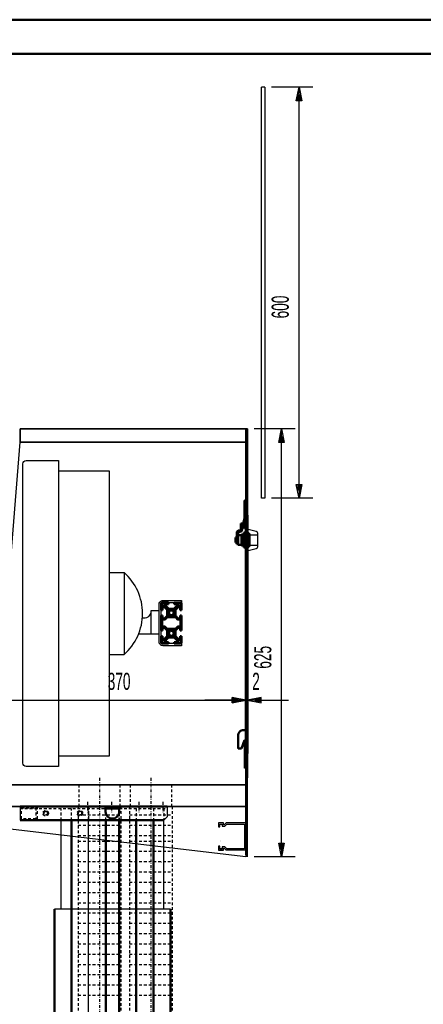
# Model space of a CAD drawing. Extents: x -8441 to -4361, y -3967 to -1117.
# Tile 49 of 149: x -7437 to -6848, y -2554 to -1117. Entities that reach past the tile are written whole.
import ezdxf
from ezdxf.enums import TextEntityAlignment as Align

# ---------------------------------------------------------------- set-up
doc = ezdxf.new("R2010")
doc.units = 0
doc.header["$MEASUREMENT"] = 0
doc.linetypes.add('DASHDOT', pattern=[8.5, 4, -2, 0.5, -2])
doc.linetypes.add('HIDDEN', pattern=[7, 4, -3])
doc.layers.get('0').update_dxf_attribs({"linetype": 'CONTINUOUS'})
for name, color, linetype in [('DIM49', 4, 'CONTINUOUS'), ('LE_HIDDEN', 7, 'CONTINUOUS'), ('LE_MIDDLE', 7, 'CONTINUOUS'), ('TXT_DIM49', 2, 'CONTINUOUS')]:
    doc.layers.add(name, color=color, linetype=linetype)
doc.layers.add('LE_ALL', color=7, linetype='CONTINUOUS', lineweight=50)

# ---------------------------------------------------------------- blocks, each defined once
blk = doc.blocks.new('_D9', base_point=(-7526.7, -2233.4))
at = {"layer": 'DIM49', "color": 1}
for p, q in [((-7526.7, -2089.9), (-7526.7, -2223.4)), ((-7476.7, -2089.9), (-7476.7, -2223.4)), ((-7546.7, -2109.9), (-7586.7, -2109.9)), ((-7526.7, -2109.9), (-7546.7, -2105.9)), ((-7546.7, -2105.9), (-7546.7, -2113.9)), ((-7546.7, -2113.9), (-7526.7, -2109.9)), ((-7545.7, -2107.9), (-7537.7, -2107.9)), ((-7545.7, -2109.9), (-7527.7, -2109.9)), ((-7545.7, -2111.9), (-7537.7, -2111.9)), ((-7526.7, -2109.9), (-7476.7, -2109.9)), ((-7456.7, -2105.9), (-7476.7, -2109.9)), ((-7476.7, -2109.9), (-7456.7, -2113.9)), ((-7457.7, -2109.9), (-7475.7, -2109.9)), ((-7457.7, -2107.9), (-7465.7, -2107.9)), ((-7457.7, -2111.9), (-7465.7, -2111.9)), ((-7456.7, -2113.9), (-7456.7, -2105.9)), ((-7456.7, -2109.9), (-7416.7, -2109.9))]:
    blk.add_line(p, q, dxfattribs=at)
at = {"layer": 'TXT_DIM49', "width": 0.596}
blk.add_text('50', height=25, rotation=360, dxfattribs=at).set_placement((-7515.3, -2094.9), align=Align.CENTER)
blk = doc.blocks.new('_D10', base_point=(-7476.7, -2233.4))
at = {"layer": 'DIM49', "color": 1}
for p, q in [((-7476.7, -2089.9), (-7476.7, -2223.4)), ((-7106.7, -2089.9), (-7106.7, -2223.4)), ((-7476.7, -2109.9), (-7456.7, -2105.9)), ((-7456.7, -2113.9), (-7476.7, -2109.9)), ((-7457.7, -2109.9), (-7475.7, -2109.9)), ((-7457.7, -2107.9), (-7465.7, -2107.9)), ((-7457.7, -2111.9), (-7465.7, -2111.9)), ((-7456.7, -2105.9), (-7456.7, -2113.9)), ((-7456.7, -2109.9), (-7126.7, -2109.9)), ((-7126.7, -2113.9), (-7126.7, -2105.9)), ((-7126.7, -2105.9), (-7106.7, -2109.9)), ((-7106.7, -2109.9), (-7126.7, -2113.9)), ((-7125.7, -2107.9), (-7117.7, -2107.9)), ((-7125.7, -2109.9), (-7107.7, -2109.9)), ((-7125.7, -2111.9), (-7117.7, -2111.9))]:
    blk.add_line(p, q, dxfattribs=at)
at = {"layer": 'TXT_DIM49', "width": 0.596}
blk.add_text('370', height=25, rotation=360, dxfattribs=at).set_placement((-7292, -2094.9), align=Align.CENTER)
blk = doc.blocks.new('_D14', base_point=(-7079.2, -1815))
at = {"layer": 'DIM49', "color": 1}
for p, q in [((-7009.2, -1215), (-7069.2, -1215)), ((-7033.2, -1235), (-7029.2, -1215)), ((-7029.2, -1215), (-7025.2, -1235)), ((-7029.2, -1234), (-7029.2, -1216)), ((-7025.2, -1235), (-7033.2, -1235)), ((-7031.2, -1234), (-7031.2, -1226)), ((-7029.2, -1795), (-7029.2, -1235)), ((-7027.2, -1234), (-7027.2, -1226)), ((-7029.2, -1815), (-7033.2, -1795)), ((-7033.2, -1795), (-7025.2, -1795)), ((-7031.2, -1796), (-7031.2, -1804)), ((-7025.2, -1795), (-7029.2, -1815)), ((-7029.2, -1796), (-7029.2, -1814)), ((-7027.2, -1796), (-7027.2, -1804)), ((-7009.2, -1815), (-7069.2, -1815))]:
    blk.add_line(p, q, dxfattribs=at)
at = {"layer": 'TXT_DIM49', "width": 0.596}
blk.add_text('600', height=25, rotation=90, dxfattribs=at).set_placement((-7044.2, -1536), align=Align.CENTER)
blk = doc.blocks.new('_D20', base_point=(-7104.7, -2338.8))
at = {"layer": 'DIM49', "color": 1}
for p, q in [((-7034.7, -1713.8), (-7094.7, -1713.8)), ((-7058.7, -1733.8), (-7054.7, -1713.8)), ((-7054.7, -1713.8), (-7050.7, -1733.8)), ((-7054.7, -1732.8), (-7054.7, -1714.8)), ((-7050.7, -1733.8), (-7058.7, -1733.8)), ((-7056.7, -1732.8), (-7056.7, -1724.8)), ((-7054.7, -2318.8), (-7054.7, -1733.8)), ((-7052.7, -1732.8), (-7052.7, -1724.8)), ((-7054.7, -2338.8), (-7058.7, -2318.8)), ((-7058.7, -2318.8), (-7050.7, -2318.8)), ((-7056.7, -2319.8), (-7056.7, -2327.8)), ((-7050.7, -2318.8), (-7054.7, -2338.8)), ((-7054.7, -2319.8), (-7054.7, -2337.8)), ((-7052.7, -2319.8), (-7052.7, -2327.8)), ((-7034.7, -2338.8), (-7094.7, -2338.8))]:
    blk.add_line(p, q, dxfattribs=at)
at = {"layer": 'TXT_DIM49', "width": 0.596}
blk.add_text('625', height=25, rotation=90, dxfattribs=at).set_placement((-7069.7, -2047.3), align=Align.CENTER)
blk = doc.blocks.new('_D24', base_point=(-7106.7, -2233.4))
at = {"layer": 'DIM49', "color": 1}
for p, q in [((-7106.7, -2089.9), (-7106.7, -2223.4)), ((-7104.7, -2089.9), (-7104.7, -2223.4)), ((-7126.7, -2109.9), (-7166.7, -2109.9)), ((-7106.7, -2109.9), (-7126.7, -2105.9)), ((-7126.7, -2105.9), (-7126.7, -2113.9)), ((-7126.7, -2113.9), (-7106.7, -2109.9)), ((-7125.7, -2107.9), (-7117.7, -2107.9)), ((-7125.7, -2109.9), (-7107.7, -2109.9)), ((-7125.7, -2111.9), (-7117.7, -2111.9)), ((-7106.7, -2109.9), (-7104.7, -2109.9)), ((-7084.7, -2105.9), (-7104.7, -2109.9)), ((-7104.7, -2109.9), (-7084.7, -2113.9)), ((-7085.7, -2109.9), (-7103.7, -2109.9)), ((-7085.7, -2107.9), (-7093.7, -2107.9)), ((-7085.7, -2111.9), (-7093.7, -2111.9)), ((-7084.7, -2113.9), (-7084.7, -2105.9)), ((-7084.7, -2109.9), (-7044.7, -2109.9))]:
    blk.add_line(p, q, dxfattribs=at)
at = {"layer": 'TXT_DIM49', "width": 0.596}
blk.add_text('2', height=25, rotation=0, dxfattribs=at).set_placement((-7092.1, -2094.9), align=Align.CENTER)

msp = doc.modelspace()

# ---------------------------------------------------------------- linework, layer by layer
for p, q in [((-7079.2, -1215), (-7084.2, -1215)), ((-7084.2, -1815), (-7084.2, -1215)), ((-7079.2, -1215), (-7079.2, -1815)), ((-7104.7, -1713.8), (-7104.7, -1838.8)), ((-7104.7, -1838.8), (-7104.7, -1713.8)), ((-7476.7, -2233.4), (-7436.7, -1733.4)), ((-7079.2, -1815), (-7084.2, -1815)), ((-7108.7, -1859.1), (-7106.7, -1859.1)), ((-7103.7, -1866.1), (-7103.7, -1886.1)), ((-7101.7, -1868.6), (-7089.7, -1868.6)), ((-7101.7, -1883.6), (-7089.7, -1883.6)), ((-7306.7, -1923.4), (-7306.7, -2043.4)), ((-7306.7, -1923.4), (-7284.7, -1923.4)), ((-7202.7, -1967.4), (-7211.6, -1967.4)), ((-7200.7, -1964.4), (-7200.7, -1967.4)), ((-7245.7, -1979.4), (-7245.7, -2013.4)), ((-7255.7, -1990.4), (-7258, -1990.4)), ((-7245.7, -2013.4), (-7263.5, -2013.4)), ((-7233.7, -2013.4), (-7245.7, -2013.4)), ((-7200.7, -2027.4), (-7200.7, -2030.4)), ((-7104.7, -2338.8), (-7104.7, -2188.8)), ((-7436.7, -2265), (-7436.7, -2285)), ((-7221.7, -2265), (-7221.7, -2280)), ((-7376.5, -2415), (-7376.5, -2285)), ((-7336.5, -2783.4), (-7336.5, -2285)), ((-7226.9, -2415), (-7226.9, -2285)), ((-7221.7, -2280), (-7226.7, -2285)), ((-7144.2, -2314.8), (-7144.2, -2314.8)), ((-7144.2, -2316.8), (-7144.2, -2316.8)), ((-7139.7, -2328.8), (-7146.7, -2328.8)), ((-7106.7, -2328.8), (-7135.5, -2328.8)), ((-7216.9, -2415), (-7386.5, -2415))]:
    msp.add_line(p, q)
for points in [[(-7106.7, -2335.8), (-7106.7, -1713.8), (-7106.7, -2338.8), (-7463.5, -2296.6, -0.380108), (-7476.7, -2281.7), (-7476.7, -2233.4), (-7106.7, -2233.4), (-7476.7, -2233.4), (-7476.7, -2265), (-7106.7, -2265), (-7476.7, -2265)], [(-7432.7, -1765, -0.414214), (-7427.7, -1760), (-7380.7, -1760), (-7380.7, -2206.8), (-7427.7, -2206.8, -0.414214), (-7432.7, -2201.8), (-7432.7, -1765)], [(-7100.7, -1868.6), (-7100.7, -1867.7), (-7103.7, -1864.7), (-7103.7, -1860.1), (-7092, -1863, -0.344151), (-7089.7, -1865.9), (-7089.7, -1886.3, -0.344151), (-7092, -1889.2), (-7103.7, -1892.1), (-7103.7, -1887.5), (-7100.7, -1884.5), (-7100.7, -1883.6)], [(-7306.7, -2043.4), (-7284.7, -2043.4, 0.45), (-7284.7, -1923.4), (-7284.7, -2043.4)], [(-7200.7, -2030.4), (-7227.7, -2030.4, -0.414214), (-7233.7, -2024.4), (-7233.7, -1970.4, -0.414214), (-7227.7, -1964.4), (-7200.7, -1964.4)], [(-7233.7, -1979.4), (-7245.7, -1979.4), (-7245.7, -1980.4, -0.414214), (-7255.7, -1990.4)]]:
    msp.add_lwpolyline(points, format="xyb")
for points in [[(-7104.7, -1713.8), (-7436.7, -1713.8), (-7436.7, -1733.4), (-7106.7, -1733.4), (-7436.7, -1733.4), (-7436.7, -1713.8), (-7104.7, -1713.8)], [(-7380.7, -1775), (-7306.7, -1775), (-7306.7, -2191.8), (-7380.7, -2191.8)], [(-7108.7, -1859.1), (-7108.7, -1852.7)], [(-7104.7, -1839.8), (-7104.7, -2187.8), (-7104.7, -1839.8)], [(-7200.7, -2027.4), (-7230.7, -2027.4), (-7230.7, -1967.4), (-7200.7, -1967.4)], [(-7106.7, -2209.1), (-7108.7, -2209.1), (-7108.7, -2168.5), (-7106.7, -2168.5)], [(-7106.7, -2288.8), (-7135.5, -2288.8), (-7138.5, -2291.8), (-7139.7, -2291.8), (-7139.7, -2288.8), (-7146.7, -2288.8), (-7146.7, -2294.8), (-7144.7, -2294.8), (-7144.7, -2290.8), (-7141.7, -2290.8), (-7141.7, -2293.8), (-7137.7, -2293.8), (-7134.7, -2290.8), (-7108.7, -2290.8), (-7108.7, -2326.8), (-7134.7, -2326.8), (-7137.7, -2323.8), (-7141.7, -2323.8), (-7141.7, -2326.8), (-7144.7, -2326.8), (-7144.7, -2322.8), (-7146.7, -2322.8), (-7146.7, -2328.8), (-7139.7, -2328.8), (-7139.7, -2325.8), (-7138.5, -2325.8), (-7135.5, -2328.8)]]:
    msp.add_lwpolyline(points)
at = {"layer": 'LE_ALL'}
for p, q in [((-7106.7, -1838.8), (-7104.7, -1838.8)), ((-7114.2, -1852.1), (-7112.2, -1852.1)), ((-7114.2, -1852.1), (-7114.2, -1860.6)), ((-7108.7, -1844.1), (-7112.2, -1858.7)), ((-7112.2, -1852.1), (-7112.2, -1860.6)), ((-7106.7, -1844.3), (-7110.3, -1859.1)), ((-7120.2, -1865.6), (-7120.2, -1882.1)), ((-7118.2, -1865.6), (-7118.2, -1883.3)), ((-7115.7, -1862.1), (-7116.7, -1862.1)), ((-7115.7, -1864.1), (-7116.7, -1864.1)), ((-7113.2, -1868.1), (-7113.2, -1869.2)), ((-7110.1, -1868.1), (-7113.2, -1868.1)), ((-7112.2, -1858.7), (-7110.3, -1859.1)), ((-7110.1, -1867.9), (-7110.1, -1884.3)), ((-7107.6, -1865.2), (-7109.6, -1865.2)), ((-7107.1, -1884.3), (-7107.1, -1867.9)), ((-7104.7, -1868.1), (-7107.1, -1868.1)), ((-7121.9, -1872.6), (-7121.9, -1879.6)), ((-7121.9, -1872.6), (-7120.7, -1872.6)), ((-7121.9, -1879.6), (-7120.7, -1879.6)), ((-7120.7, -1872.6), (-7120.7, -1879.6)), ((-7120.5, -1881.6), (-7120.5, -1870.6)), ((-7118.2, -1882.1), (-7120.2, -1882.1)), ((-7118.2, -1869), (-7118.2, -1871)), ((-7113.2, -1869.2), (-7118.2, -1869.2)), ((-7113.2, -1883.1), (-7113.2, -1869.1)), ((-7113.2, -1869.1), (-7110.1, -1870.2)), ((-7110.1, -1869.1), (-7113.2, -1869.1)), ((-7110.1, -1871), (-7113.2, -1872.1)), ((-7109.6, -1872.1), (-7113.2, -1872.1)), ((-7110.1, -1881.2), (-7113.2, -1880.1)), ((-7110.1, -1880.1), (-7113.2, -1880.1)), ((-7110.1, -1882), (-7113.2, -1883.1)), ((-7107.6, -1870.6), (-7109.6, -1870.6)), ((-7107.6, -1881.6), (-7109.6, -1881.6)), ((-7104.7, -1872.1), (-7107.6, -1872.1)), ((-7104.7, -1869.1), (-7107.1, -1869.1)), ((-7104.7, -1869.1), (-7107.1, -1869.9)), ((-7107.1, -1871.3), (-7104.7, -1872.1)), ((-7104.7, -1880.1), (-7107.1, -1880.1)), ((-7104.7, -1880.1), (-7107.1, -1880.9)), ((-7104.7, -1883.1), (-7107.1, -1882.3)), ((-7110.1, -1883.1), (-7113.2, -1883.1)), ((-7110.1, -1884.1), (-7113.2, -1884.1)), ((-7109.6, -1887), (-7107.6, -1887)), ((-7104.7, -1883.1), (-7107.1, -1883.1)), ((-7104.7, -1884.1), (-7107, -1884.1)), ((-7228.7, -1967.4), (-7219.7, -1967.4)), ((-7219.7, -1967.4), (-7219.7, -1969.6)), ((-7211.6, -1969.6), (-7211.6, -1967.4)), ((-7230.7, -1978.3), (-7230.7, -1969.4)), ((-7230.7, -1976.9), (-7230.7, -1978.3)), ((-7228.5, -1978.3), (-7230.7, -1978.3)), ((-7228.5, -1974.3), (-7228.5, -1978.3)), ((-7228.5, -1978.3), (-7228.5, -1976.9)), ((-7225.8, -1974.1), (-7228.3, -1974.1)), ((-7221.8, -1978.1), (-7225.7, -1974.2)), ((-7223.9, -1969.8), (-7223.9, -1972.3)), ((-7223.9, -1972.4), (-7220, -1976.3)), ((-7219.7, -1969.6), (-7223.7, -1969.6)), ((-7223, -1976.9), (-7221.8, -1978.1)), ((-7221.7, -1978.3), (-7221.7, -1986.5)), ((-7221.7, -1986.5), (-7221.7, -1978.3)), ((-7218.8, -1980.9), (-7220.2, -1979.2)), ((-7219.8, -1976.4), (-7211.6, -1976.4)), ((-7218.9, -1977.9), (-7217.2, -1979.2)), ((-7214.2, -1979.2), (-7212.5, -1977.9)), ((-7211.2, -1979.2), (-7212.6, -1980.9)), ((-7207.6, -1969.6), (-7211.6, -1969.6)), ((-7211.4, -1976.3), (-7207.5, -1972.4)), ((-7209.7, -1986.5), (-7209.7, -1978.3)), ((-7209.7, -1978.3), (-7209.7, -1986.5)), ((-7205.7, -1974.2), (-7209.6, -1978.1)), ((-7209.6, -1978.1), (-7208.4, -1976.9)), ((-7207.4, -1972.3), (-7207.4, -1969.8)), ((-7203.1, -1974.1), (-7205.6, -1974.1)), ((-7202.9, -1978.3), (-7202.9, -1974.3)), ((-7200.7, -1978.3), (-7202.9, -1978.3)), ((-7200.7, -1969.4), (-7200.7, -1978.3)), ((-7200.7, -1978.3), (-7200.7, -1969.4)), ((-7200.7, -1976.9), (-7200.7, -1978.3)), ((-7230.7, -1986.4), (-7228.5, -1986.4)), ((-7230.7, -2008.3), (-7230.7, -1986.4)), ((-7230.7, -1986.4), (-7230.7, -1987.9)), ((-7228.5, -1986.4), (-7228.5, -1990.4)), ((-7228.5, -1987.9), (-7228.5, -1986.4)), ((-7228.3, -1990.6), (-7225.8, -1990.6)), ((-7225.7, -1990.6), (-7221.8, -1986.7)), ((-7221.8, -1986.7), (-7223, -1987.9)), ((-7220.2, -1985.5), (-7218.8, -1983.9)), ((-7217.2, -1985.5), (-7218.9, -1986.9)), ((-7212.5, -1986.9), (-7214.2, -1985.5)), ((-7212.6, -1983.9), (-7211.2, -1985.5)), ((-7209.6, -1986.7), (-7205.7, -1990.6)), ((-7208.4, -1987.9), (-7209.6, -1986.7)), ((-7205.6, -1990.6), (-7203.1, -1990.6)), ((-7202.9, -1986.4), (-7200.7, -1986.4)), ((-7202.9, -1990.4), (-7202.9, -1986.4)), ((-7200.7, -1986.4), (-7200.7, -2008.3)), ((-7200.7, -2008.3), (-7200.7, -1986.4)), ((-7200.7, -1986.4), (-7200.7, -1987.9)), ((-7230.7, -2006.9), (-7230.7, -2008.3)), ((-7228.5, -2008.3), (-7230.7, -2008.3)), ((-7228.5, -2004.3), (-7228.5, -2008.3)), ((-7228.5, -2008.3), (-7228.5, -2006.9)), ((-7225.8, -2004.1), (-7228.3, -2004.1)), ((-7221.8, -2008.1), (-7225.7, -2004.2)), ((-7223, -2006.9), (-7221.8, -2008.1)), ((-7221.7, -2008.3), (-7221.7, -2016.5)), ((-7221.7, -2016.5), (-7221.7, -2008.3)), ((-7218.8, -2010.9), (-7220.2, -2009.2)), ((-7218.9, -2007.9), (-7217.2, -2009.2)), ((-7214.2, -2009.2), (-7212.5, -2007.9)), ((-7211.2, -2009.2), (-7212.6, -2010.9)), ((-7209.7, -2016.5), (-7209.7, -2008.3)), ((-7209.7, -2008.3), (-7209.7, -2016.5)), ((-7205.7, -2004.2), (-7209.6, -2008.1)), ((-7209.6, -2008.1), (-7208.4, -2006.9)), ((-7203.1, -2004.1), (-7205.6, -2004.1)), ((-7203.2, -2003.4), (-7205.2, -2003.4)), ((-7202.9, -2008.3), (-7202.9, -2004.3)), ((-7200.7, -2008.3), (-7202.9, -2008.3)), ((-7200.7, -2006.9), (-7200.7, -2008.3)), ((-7230.7, -2016.4), (-7228.5, -2016.4)), ((-7230.7, -2025.4), (-7230.7, -2016.4)), ((-7230.7, -2016.4), (-7230.7, -2017.9)), ((-7228.5, -2016.4), (-7228.5, -2020.4)), ((-7228.5, -2017.9), (-7228.5, -2016.4)), ((-7228.3, -2020.6), (-7225.8, -2020.6)), ((-7225.7, -2020.6), (-7221.8, -2016.7)), ((-7220, -2018.5), (-7223.9, -2022.4)), ((-7223.9, -2022.5), (-7223.9, -2025)), ((-7223.7, -2025.2), (-7219.7, -2025.2)), ((-7221.8, -2016.7), (-7223, -2017.9)), ((-7220.2, -2015.5), (-7218.8, -2013.9)), ((-7211.6, -2018.4), (-7219.8, -2018.4)), ((-7219.7, -2025.2), (-7219.7, -2027.4)), ((-7217.2, -2015.5), (-7218.9, -2016.9)), ((-7212.5, -2016.9), (-7214.2, -2015.5)), ((-7212.6, -2013.9), (-7211.2, -2015.5)), ((-7211.6, -2025.2), (-7207.6, -2025.2)), ((-7211.6, -2027.4), (-7211.6, -2025.2)), ((-7207.5, -2022.4), (-7211.4, -2018.5)), ((-7209.6, -2016.7), (-7205.7, -2020.6)), ((-7208.4, -2017.9), (-7209.6, -2016.7)), ((-7207.4, -2025), (-7207.4, -2022.5)), ((-7205.6, -2020.6), (-7203.1, -2020.6)), ((-7202.9, -2016.4), (-7200.7, -2016.4)), ((-7202.9, -2020.4), (-7202.9, -2016.4)), ((-7200.7, -2016.4), (-7200.7, -2025.4)), ((-7200.7, -2025.4), (-7200.7, -2016.4)), ((-7200.7, -2016.4), (-7200.7, -2017.9)), ((-7219.7, -2027.4), (-7228.7, -2027.4)), ((-7202.7, -2027.4), (-7211.6, -2027.4)), ((-7110.1, -2153.5), (-7106.7, -2153.5)), ((-7108.8, -2168.5), (-7113.1, -2180.2)), ((-7106.7, -2156), (-7104.7, -2156)), ((-7106.7, -2166), (-7104.7, -2166)), ((-7104.7, -2188.8), (-7106.7, -2188.8)), ((-7221.7, -2265), (-7436.7, -2265)), ((-7221.7, -2265), (-7436.7, -2265)), ((-7291.9, -2285), (-7291.9, -2783.4)), ((-7291.9, -2783.4), (-7291.9, -2285)), ((-7266.9, -2285), (-7266.9, -2783.4)), ((-7241.9, -2285), (-7241.9, -2783.4)), ((-7386.5, -2783.4), (-7386.5, -2415)), ((-7216.9, -2783.4), (-7216.9, -2415))]:
    msp.add_line(p, q, dxfattribs=at)
at = {"layer": 'LE_ALL', "color": 10}
for points in [[(-8440.5, -3966.6), (-4360.5, -3966.6), (-4360.5, -1116.6), (-8440.5, -1116.6), (-8440.5, -3966.6)], [(-8390.5, -3916.6), (-4410.5, -3916.6), (-4410.5, -1166.6), (-8390.5, -1166.6), (-8390.5, -3916.6)]]:
    msp.add_lwpolyline(points, dxfattribs=at)
at = {"layer": 'LE_ALL'}
for points in [[(-7108.7, -1844.1), (-7108.7, -1818.5), (-7106.7, -1818.5)], [(-7106.7, -1839.8), (-7104.7, -1839.8), (-7104.7, -2187.8), (-7106.7, -2187.8), (-7106.7, -1839.8)], [(-7103.7, -1866.1), (-7101.7, -1868.1), (-7101.7, -1884.1), (-7103.7, -1886.1), (-7104.7, -1886.1), (-7104.7, -1866.1), (-7103.7, -1866.1)], [(-7118.2, -1883.1), (-7113.2, -1883.1), (-7113.2, -1884.1)], [(-7200.7, -2016.4), (-7200.7, -2018.4), (-7200.7, -2016.4)], [(-7108.7, -2168.5), (-7106.7, -2168.5), (-7106.7, -2187.8)], [(-7311.7, -2268), (-7291.7, -2268)], [(-7436.7, -2285), (-7386.5, -2285), (-7361.5, -2285), (-7336.5, -2285), (-7311.5, -2285), (-7291.9, -2285), (-7266.9, -2285), (-7241.9, -2285), (-7226.7, -2285)], [(-7361.5, -2783.4), (-7361.5, -2285)], [(-7311.5, -2783.4), (-7311.5, -2285)]]:
    msp.add_lwpolyline(points, dxfattribs=at)
for points in [[(-7109.6, -1865.2, 0.197705), (-7109.6, -1870.6, 0.090909), (-7109.6, -1881.6, 0.197705), (-7109.6, -1887)], [(-7226.2, -1968.7), (-7228.4, -1968.7, 0.414214), (-7229.4, -1969.7), (-7229.4, -1971.9, 0.414214), (-7228.4, -1972.9), (-7226.2, -1972.9, 0.414214), (-7225.2, -1971.9), (-7225.2, -1969.7, 0.414214), (-7226.2, -1968.7)], [(-7205.2, -1968.7, 0.414214), (-7206.2, -1969.7), (-7206.2, -1971.9, 0.414214), (-7205.2, -1972.9), (-7203, -1972.9, 0.414214), (-7202, -1971.9), (-7202, -1969.7, 0.414214), (-7203, -1968.7), (-7205.2, -1968.7)], [(-7217.2, -1979.2), (-7218.9, -1977.9, 0.087489), (-7220.2, -1979.2), (-7218.8, -1980.9, 0.23088), (-7218.8, -1983.9), (-7220.2, -1985.5, 0.087489), (-7218.9, -1986.9), (-7217.2, -1985.5, 0.23088), (-7214.2, -1985.5), (-7212.5, -1986.9, 0.087489), (-7211.2, -1985.5), (-7212.6, -1983.9, 0.23088), (-7212.6, -1980.9), (-7211.2, -1979.2, 0.087489), (-7212.5, -1977.9), (-7214.2, -1979.2, 0.23088), (-7217.2, -1979.2)], [(-7221, -1988.9, 0.198912), (-7222.1, -1989.3), (-7224.6, -1991.9, -0.198912), (-7225.7, -1992.3), (-7227.5, -1992.3, 0.414214), (-7229, -1993.8), (-7229, -2001, 0.414214), (-7227.5, -2002.5), (-7225.7, -2002.5, -0.198912), (-7224.6, -2002.9), (-7222.1, -2005.5, 0.198912), (-7221, -2005.9), (-7210.3, -2005.9, 0.198912), (-7209.3, -2005.5), (-7206.8, -2002.9, -0.198912), (-7205.7, -2002.5), (-7203.8, -2002.5, 0.414214), (-7202.3, -2001), (-7202.3, -1993.8, 0.414214), (-7203.8, -1992.3), (-7205.7, -1992.3, -0.198912), (-7206.8, -1991.9), (-7209.3, -1989.3, 0.198912), (-7210.3, -1988.9), (-7221, -1988.9)], [(-7217.2, -2009.2), (-7218.9, -2007.9, 0.087489), (-7220.2, -2009.2), (-7218.8, -2010.9, 0.23088), (-7218.8, -2013.9), (-7220.2, -2015.5, 0.087489), (-7218.9, -2016.9), (-7217.2, -2015.5, 0.23088), (-7214.2, -2015.5), (-7212.5, -2016.9, 0.087489), (-7211.2, -2015.5), (-7212.6, -2013.9, 0.23088), (-7212.6, -2010.9), (-7211.2, -2009.2, 0.087489), (-7212.5, -2007.9), (-7214.2, -2009.2, 0.23088), (-7217.2, -2009.2)], [(-7226.2, -2021.9), (-7228.4, -2021.9, 0.414214), (-7229.4, -2022.9), (-7229.4, -2025.1, 0.414214), (-7228.4, -2026.1), (-7226.2, -2026.1, 0.414214), (-7225.2, -2025.1), (-7225.2, -2022.9, 0.414214), (-7226.2, -2021.9)], [(-7203, -2021.9), (-7205.2, -2021.9, 0.414214), (-7206.2, -2022.9), (-7206.2, -2025.1, 0.414214), (-7205.2, -2026.1), (-7203, -2026.1, 0.414214), (-7202, -2025.1), (-7202, -2022.9, 0.414214), (-7203, -2021.9)], [(-7113.1, -2180.2), (-7118.1, -2180.2), (-7118.1, -2161.5, -0.414214), (-7110.1, -2153.5)], [(-7311.7, -2265), (-7311.7, -2272.7, 1), (-7291.7, -2272.7), (-7291.7, -2265)]]:
    msp.add_lwpolyline(points, format="xyb", dxfattribs=at)
for centre, radius, start, end in [((-7116.7, -1865.6), 3.5, 90, 180), ((-7116.7, -1865.6), 1.5, 90, 180), ((-7115.7, -1860.6), 1.5, -90, 0), ((-7115.7, -1860.6), 3.5, -90, 0), ((-7114.1, -1867.9), 7.06, -22.3669, 22.3669), ((-7137.6, -1876.1), 30.5, -10.3889, 10.3889), ((-7114.1, -1884.3), 7.06, -22.3669, 22.3669), ((-7228.7, -1969.4), 2, 90, 180), ((-7202.7, -1969.4), 2, 0, 90), ((-7228.3, -1974.3), 0.2, 90, 180), ((-7225.8, -1974.3), 0.2, 45, 90), ((-7223.7, -1969.8), 0.2, 90, 180), ((-7223.7, -1972.3), 0.2, 180, -135), ((-7221.9, -1978.3), 0.2, 0, 45), ((-7215.7, -1982.4), 5.5, 125, 145), ((-7219.8, -1976.2), 0.2, -135, -90), ((-7215.7, -1982.4), 5.5, 35, 55), ((-7211.6, -1976.2), 0.2, -90, -45), ((-7209.5, -1978.3), 0.2, 135, 180), ((-7207.6, -1969.8), 0.2, 0, 90), ((-7207.6, -1972.3), 0.2, -45, 0), ((-7205.6, -1974.3), 0.2, 90, 135), ((-7203.1, -1974.3), 0.2, 0, 90), ((-7228.3, -1990.4), 0.2, 180, -90), ((-7225.8, -1990.4), 0.2, -90, -45), ((-7221.9, -1986.5), 0.2, -45, 0), ((-7215.7, -1982.4), 5.5, -145, -125), ((-7215.7, -1982.4), 5.5, -55, -35), ((-7209.5, -1986.5), 0.2, 180, -135), ((-7205.6, -1990.4), 0.2, -135, -90), ((-7203.1, -1990.4), 0.2, -90, 0), ((-7228.3, -2004.3), 0.2, 90, 180), ((-7225.8, -2004.3), 0.2, 45, 90), ((-7221.9, -2008.3), 0.2, 0, 45), ((-7215.7, -2012.4), 5.5, 125, 145), ((-7215.7, -2012.4), 5.5, 35, 55), ((-7209.5, -2008.3), 0.2, 135, 180), ((-7205.6, -2004.3), 0.2, 90, 135), ((-7203.1, -2004.3), 0.2, 0, 90), ((-7228.7, -2025.4), 2, 180, -90), ((-7228.3, -2020.4), 0.2, 180, -90), ((-7225.8, -2020.4), 0.2, -90, -45), ((-7223.7, -2022.5), 0.2, 135, 180), ((-7223.7, -2025), 0.2, 180, -90), ((-7221.9, -2016.5), 0.2, -45, 0), ((-7215.7, -2012.4), 5.5, -145, -125), ((-7219.8, -2018.6), 0.2, 90, 135), ((-7215.7, -2012.4), 5.5, -55, -35), ((-7211.6, -2018.6), 0.2, 45, 90), ((-7209.5, -2016.5), 0.2, 180, -135), ((-7207.6, -2025), 0.2, -90, 0), ((-7207.6, -2022.5), 0.2, 0, 45), ((-7205.6, -2020.4), 0.2, -135, -90), ((-7203.1, -2020.4), 0.2, -90, 0), ((-7202.7, -2025.4), 2, -90, 0)]:
    msp.add_arc(centre, radius, start, end, dxfattribs=at)
for centre, major_axis, ratio, start_param, end_param in [((-7222, -1978.3), (0.324, 0.017), 0.650406, 0.377032, 0.530303), ((-7216.7, -1982.4), (0, -2.96), 0.843868, 4.44058, 4.71142), ((-7216.7, -1982.4), (0, -2.96), 0.843814, 4.711421, 4.983281), ((-7216.3, -1982.5), (0.11, -3.28), 0.873085, 4.167695, 4.412465), ((-7216.3, -1982.3), (-0.11, -3.28), 0.873037, 5.011288, 5.256975), ((-7215.9, -1981.9), (3.43, 0.48), 0.877034, 0.916678, 1.039695), ((-7215.1, -1982.5), (-0.11, -3.28), 0.873037, 1.869695, 2.115383), ((-7215.1, -1982.3), (0.11, -3.28), 0.873085, 1.026102, 1.270873), ((-7214.7, -1982.4), (0, -2.96), 0.843814, 1.752732, 1.841688), ((-7214.7, -1982.4), (0, -2.96), 0.843868, 1.298987, 1.385378), ((-7222.2, -1986.5), (0.457, -0.051), 0.65981, 6.232031, 6.357008), ((-7222.1, -1986.5), (0.441, -0.045), 0.659474, 6.095191, 6.224868), ((-7215.6, -1983.4), (3.02, 0.08), 0.816418, 4.281815, 4.428986), ((-7215.7, -1983.6), (2.85, 0.02), 0.792767, 4.444273, 4.576973), ((-7215.7, -1983.8), (2.7, 0), 0.771183, 4.582769, 4.722859), ((-7215.7, -1983.8), (2.71, 0), 0.772157, 4.722878, 4.863853), ((-7215.7, -1983.6), (2.88, -0.03), 0.797389, 4.871943, 5.004311), ((-7215.8, -1983.4), (3.05, -0.1), 0.82145, 5.021845, 5.156948), ((-7215.9, -1982.9), (3.43, -0.49), 0.878162, 5.25071, 5.369821), ((-7222, -2008.3), (0.324, 0.017), 0.650406, 0.377032, 0.530303), ((-7216.7, -2012.4), (0, -2.96), 0.843868, 4.44058, 4.71142), ((-7216.3, -2012.5), (0.11, -3.28), 0.873085, 4.167695, 4.412465), ((-7215.9, -2011.9), (3.43, 0.48), 0.877034, 0.916678, 1.039695), ((-7215.1, -2012.5), (-0.11, -3.28), 0.873037, 1.869695, 2.115383), ((-7214.7, -2012.4), (0, -2.96), 0.843814, 1.752732, 1.841688), ((-7222.2, -2016.5), (0.457, -0.051), 0.65981, 6.232031, 6.357008), ((-7222.1, -2016.5), (0.441, -0.045), 0.659474, 6.095191, 6.224868), ((-7216.7, -2012.4), (0, -2.96), 0.843814, 4.711421, 4.983281), ((-7216.3, -2012.3), (-0.11, -3.28), 0.873037, 5.011288, 5.256975), ((-7215.6, -2013.4), (3.02, 0.08), 0.816418, 4.281815, 4.428986), ((-7215.7, -2013.6), (2.85, 0.02), 0.792767, 4.444273, 4.576973), ((-7215.7, -2013.8), (2.7, 0), 0.771183, 4.582769, 4.722859), ((-7215.7, -2013.8), (2.71, 0), 0.772157, 4.722878, 4.863853), ((-7215.7, -2013.6), (2.88, -0.03), 0.797389, 4.871943, 5.004311), ((-7215.8, -2013.4), (3.05, -0.1), 0.82145, 5.021845, 5.156948), ((-7215.9, -2012.9), (3.43, -0.49), 0.878162, 5.25071, 5.369821), ((-7215.1, -2012.3), (0.11, -3.28), 0.873085, 1.026102, 1.270873), ((-7214.7, -2012.4), (0, -2.96), 0.843868, 1.298987, 1.385378), ((-7229.4, -2316.5), (0.324, 0.017), 0.650406, 3.665889, 3.671896), ((-7229.4, -2346.5), (0.324, 0.017), 0.650406, 3.665889, 3.671896)]:
    msp.add_ellipse(centre, major_axis=major_axis, ratio=ratio, start_param=start_param, end_param=end_param, dxfattribs=at)
at = {"layer": 'LE_HIDDEN', "color": 1, "linetype": 'HIDDEN'}
for p, q in [((-7108.7, -1852.7), (-7108.7, -1844.1)), ((-7350.7, -2233.4), (-7350.7, -2265)), ((-7290.7, -2233.4), (-7290.7, -2265)), ((-7275.7, -2233.4), (-7275.7, -2265)), ((-7215.7, -2233.4), (-7215.7, -2265)), ((-7411.7, -2265), (-7411.7, -2285)), ((-7376.5, -2285), (-7376.5, -2268)), ((-7361.5, -2285), (-7361.5, -2268)), ((-7351.7, -2265), (-7351.7, -2908.4)), ((-7336.7, -2265), (-7336.7, -2285)), ((-7336.5, -2285), (-7336.5, -2268)), ((-7311.5, -2285), (-7311.5, -2268)), ((-7291.9, -2285), (-7291.9, -2268)), ((-7291.7, -2268), (-7221.7, -2268)), ((-7289.7, -2265), (-7289.7, -2908.4)), ((-7276.7, -2265), (-7276.7, -2908.4)), ((-7226.9, -2268), (-7226.9, -2285)), ((-7214.7, -2265), (-7214.7, -2908.4)), ((-7351.7, -2277.5), (-7289.7, -2277.5)), ((-7276.7, -2277.5), (-7214.7, -2277.5)), ((-7351.7, -2292.5), (-7289.7, -2292.5)), ((-7276.7, -2292.5), (-7214.7, -2292.5)), ((-7351.7, -2307.5), (-7289.7, -2307.5)), ((-7276.7, -2307.5), (-7214.7, -2307.5)), ((-7351.7, -2315.5), (-7289.7, -2315.5)), ((-7276.7, -2315.5), (-7214.7, -2315.5)), ((-7351.7, -2330.5), (-7289.7, -2330.5)), ((-7276.7, -2330.5), (-7214.7, -2330.5)), ((-7351.7, -2345.5), (-7289.7, -2345.5)), ((-7276.7, -2345.5), (-7214.7, -2345.5)), ((-7351.7, -2360.5), (-7289.7, -2360.5)), ((-7276.7, -2360.5), (-7214.7, -2360.5)), ((-7351.7, -2375.5), (-7289.7, -2375.5)), ((-7276.7, -2375.5), (-7214.7, -2375.5)), ((-7351.7, -2390.5), (-7289.7, -2390.5)), ((-7276.7, -2390.5), (-7214.7, -2390.5)), ((-7351.7, -2405.5), (-7289.7, -2405.5)), ((-7276.7, -2405.5), (-7214.7, -2405.5)), ((-7351.7, -2420.5), (-7289.7, -2420.5)), ((-7276.7, -2420.5), (-7214.7, -2420.5)), ((-7351.7, -2435.5), (-7289.7, -2435.5)), ((-7276.7, -2435.5), (-7214.7, -2435.5)), ((-7351.7, -2450.5), (-7289.7, -2450.5)), ((-7276.7, -2450.5), (-7214.7, -2450.5)), ((-7351.7, -2465.5), (-7289.7, -2465.5)), ((-7276.7, -2465.5), (-7214.7, -2465.5)), ((-7351.7, -2480.5), (-7289.7, -2480.5)), ((-7276.7, -2480.5), (-7214.7, -2480.5)), ((-7351.7, -2495.5), (-7289.7, -2495.5)), ((-7276.7, -2495.5), (-7214.7, -2495.5)), ((-7351.7, -2510.5), (-7289.7, -2510.5)), ((-7276.7, -2510.5), (-7214.7, -2510.5)), ((-7351.7, -2525.5), (-7289.7, -2525.5)), ((-7276.7, -2525.5), (-7214.7, -2525.5)), ((-7351.7, -2540.5), (-7289.7, -2540.5)), ((-7276.7, -2540.5), (-7214.7, -2540.5))]:
    msp.add_line(p, q, dxfattribs=at)
for points in [[(-7436.7, -2268), (-7311.7, -2268)], [(-7434.7, -2267), (-7413.7, -2267), (-7413.7, -2283), (-7434.7, -2283), (-7434.7, -2267)], [(-7291.9, -2268), (-7291.9, -2285)], [(-7266.9, -2268), (-7266.9, -2285)], [(-7241.9, -2268), (-7241.9, -2285)]]:
    msp.add_lwpolyline(points, dxfattribs=at)
for centre, radius in [((-7399.2, -2275), 4), ((-7399.2, -2275), 3), ((-7399.2, -2275), 2.5), ((-7349.2, -2275), 4), ((-7349.2, -2275), 3), ((-7349.2, -2275), 2.5)]:
    msp.add_circle(centre, radius, dxfattribs=at)
at = {"layer": 'LE_MIDDLE', "color": 1, "linetype": 'DASHDOT'}
for p, q in [((-7320.7, -2223.4), (-7320.7, -2917.9)), ((-7245.7, -2223.4), (-7245.7, -2917.9)), ((-7338.2, -2258.5), (-7338.2, -2275.5)), ((-7303.2, -2258.5), (-7303.2, -2275.5)), ((-7263.2, -2258.5), (-7263.2, -2275.5)), ((-7228.2, -2258.5), (-7228.2, -2275.5))]:
    msp.add_line(p, q, dxfattribs=at)

# ---------------------------------------------------------------- block references
at = {"layer": 'DIM49'}
for name, p in [('_D14', (-7079.2, -1815)), ('_D20', (-7104.7, -2338.8)), ('_D9', (-7526.7, -2233.4)), ('_D10', (-7476.7, -2233.4)), ('_D24', (-7106.7, -2233.4))]:
    msp.add_blockref(name, p, dxfattribs=at)

doc.saveas('drawing.dxf')
